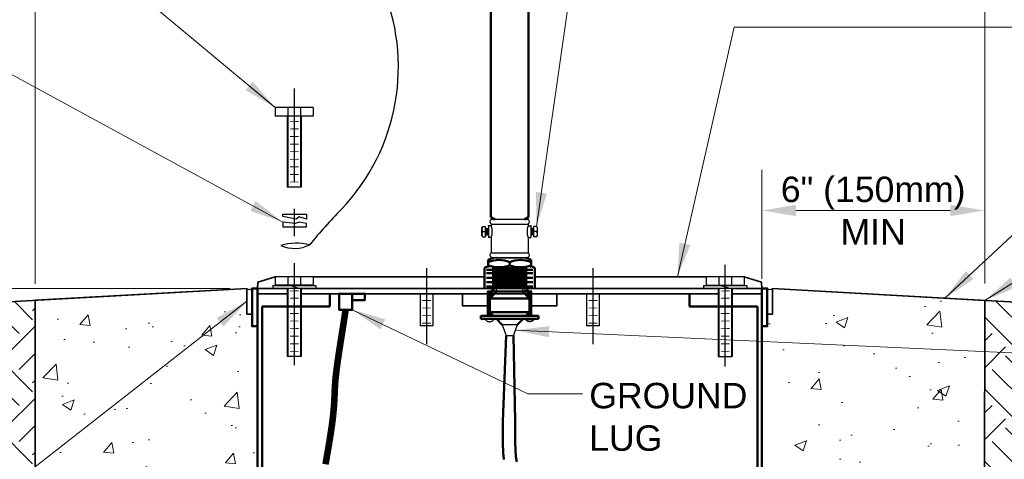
# Model space of a CAD drawing. Header units: inches. Extents: x 0 to 21.3, y 0 to 11.
# Tile 4 of 7: x 2 to 5.6, y 6.9 to 8.5. Entities that reach past the tile are written whole.
import ezdxf

# ---------------------------------------------------------------- set-up
doc = ezdxf.new("R2010")
doc.units = ezdxf.units.IN
doc.header["$LTSCALE"] = 0.5
doc.header["$MEASUREMENT"] = 0
doc.header["$PDSIZE"] = 2
doc.linetypes.add('CENTER2', pattern=[1.125, 0.75, -0.125, 0.125, -0.125])
doc.layers.get('DEFPOINTS').update_dxf_attribs({"linetype": 'CONTINUOUS', "lineweight": 35})
for name, color, linetype, lineweight in [('C-RUNW-SHLD', 6, 'CONTINUOUS', 35), ('E-AFLD-CIRC-SERS', 203, 'CONTINUOUS', 50), ('E-AFLD-DETL-HTCH', 7, 'CONTINUOUS', 35), ('E-AFLD-LITE-RUNW', 203, 'CONTINUOUS', 50), ('E-AFLD-LITE-THRS', 203, 'CONTINUOUS', 50), ('E-GRND-EQUI', 83, 'CONTINUOUS', 50), ('G-ANNO-PATT', 8, 'CONTINUOUS', 18), ('S-FABR-PL~~', 142, 'CONTINUOUS', 35), ('S-FSTN-MISC', 13, 'CONTINUOUS', 25), ('S-JNTS-EXPJ', 124, 'CONTINUOUS', 25), ('S-SLAB-EDGE', 41, 'CONTINUOUS', 35)]:
    doc.layers.add(name, color=color, linetype=linetype, lineweight=lineweight)
doc.layers.add('G-ANNO-DIMS', color=7, linetype='CONTINUOUS')
doc.layers.add('G-ANNO-TEXT', color=7, linetype='CONTINUOUS')
doc.styles.add('01-E-BLDG-1_1', font='arial.ttf', dxfattribs={"height": 0.09375})
doc.dimstyles.new('01-E-BLDG-1_1', dxfattribs={"dimtxt": 0.09375, "dimasz": 0.125, "dimexe": 0.0625, "dimexo": 0.0625, "dimgap": 0.0625, "dimtad": 1, "dimdec": 4, "dimzin": 3, "dimdsep": 46, "dimlunit": 4, "dimtxsty": '01-E-BLDG-1_1', "dimcen": 0.0625, "dimclrd": 1, "dimclre": 1, "dimclrt": 256, "dimazin": 0, "dimtfac": 1, "dimtdec": 4, "dimtmove": 1, "dimatfit": 3, "dimfxl": 1, "dimfrac": 2, "dimtolj": 1, "dimtzin": 3, "dimlwd": 0, "dimlwe": 0, "dimarcsym": 0})
pattern_1 = [(45, (-0.36692, -0.26455), (3e-17, 0.265165), [0.1875, -0.1875]), (45, (-0.41664, -0.21483), (3e-17, 0.265165), [0.1875, -0.1875]), (45, (-0.46635, -0.16511), (3e-17, 0.265165), [0.1875, -0.1875]), (135, (-0.46635, -0.13197), (-0.265165, 6e-17), [0.1875, -0.1875]), (135, (-0.41664, -0.08225), (-0.265165, 6e-17), [0.1875, -0.1875]), (135, (-0.36692, -0.03253), (-0.265165, 6e-17), [0.1875, -0.1875])]
pattern_2 = [(50, (-0.3669, -0.26455), (0.448288, -0.03922), [0.046875, -0.515625]), (355, (-0.3669, -0.26455), (-0.08672, 0.47012), [0.0375, -0.4125]), (100.4514, (-0.32956, -0.2678), (0.361568, 0.4309), [0.039838, -0.438214]), (46.184, (-0.3669, -0.13955), (0.667026, -0.10345), [0.070312, -0.773437]), (96.636, (-0.3113, -0.1482), (0.584164, 0.608824), [0.059756, -0.65732]), (351.184, (-0.3669, -0.13955), (0.584164, 0.608824), [0.05625, -0.61875]), (21, (-0.3044, -0.1708), (0.373067, -0.251637), [0.046875, -0.515625]), (326, (-0.3044, -0.1708), (0.152072, 0.453219), [0.0375, -0.4125]), (71.4514, (-0.27333, -0.19177), (0.525139, 0.201582), [0.039838, -0.438214]), (37.5, (-0.36692, -0.26455), (0.0076, 0.2080587), [0, -0.4075, 0, -0.41875, 0, -0.4140625]), (7.5, (-0.36692, -0.26455), (0.1644185, 0.2465073), [0, -0.23875, 0, -0.398125, 0, -0.1578125]), (327.5, (-0.5063, -0.26455), (0.333639, -0.0140968), [0, -0.15625, 0, -0.4875, 0, -0.646875]), (317.5, (-0.5688, -0.26455), (0.364491, 0.062566), [0, -0.203125, 0, -0.32375, 0, -0.459375])]

# ---------------------------------------------------------------- blocks, each defined once
blk = doc.blocks.new('*D12')
at = {"layer": 'DEFPOINTS', "color": 0, "transparency": 16777216}
for p in [(4.703, 7.9444), (5.5216, 7.9444), (5.5216, 7.7947)]:
    blk.add_point(p, dxfattribs=at)
at = {"layer": 'G-ANNO-DIMS', "color": 1, "lineweight": 0, "transparency": 16777216}
blk.add_line((4.828, 7.7947), (5.3966, 7.7947), dxfattribs=at)
at = {"layer": 'G-ANNO-DIMS', "color": 1, "transparency": 16777216}
for points in [[(4.828, 7.8155), (4.828, 7.7739), (4.703, 7.7947)], [(5.3966, 7.8155), (5.3966, 7.7739), (5.5216, 7.7947)]]:
    blk.add_solid(points, dxfattribs=at)
at = {"layer": 'G-ANNO-DIMS', "transparency": 16777216, "insert": (5.1123, 7.7943), "char_height": 0.09375, "attachment_point": 5, "style": '01-E-BLDG-1_1'}
blk.add_mtext('\\A1;6" (150mm)\\PMIN', dxfattribs=at)
blk = doc.blocks.new('*D13')
at = {"layer": 'DEFPOINTS', "color": 0, "transparency": 16777216}
for p in [(1.4545, 7.5077), (2.808, 7.5077), (1.4545, 7.432)]:
    blk.add_point(p, dxfattribs=at)
at = {"layer": 'G-ANNO-DIMS', "color": 1, "lineweight": 0, "transparency": 16777216}
for p, q in [((1.4545, 7.6327), (1.4545, 8.4705)), ((2.7455, 7.5077), (1.392, 7.5077)), ((1.4545, 7.432), (1.4545, 7.5077)), ((1.4545, 7.307), (1.4545, 7.182))]:
    blk.add_line(p, q, dxfattribs=at)
at = {"layer": 'G-ANNO-DIMS', "color": 1, "transparency": 16777216}
for points in [[(1.4337, 7.6327), (1.4753, 7.6327), (1.4545, 7.5077)], [(1.4337, 7.307), (1.4753, 7.307), (1.4545, 7.432)]]:
    blk.add_solid(points, dxfattribs=at)
at = {"layer": 'G-ANNO-DIMS', "transparency": 16777216, "insert": (1.4545, 8.1141), "char_height": 0.09375, "width": 1.233075, "attachment_point": 5, "rotation": 90, "style": '01-E-BLDG-1_1'}
blk.add_mtext('\\A1;1" (25mm)\\PCROWN', dxfattribs=at)
blk = doc.blocks.new('*D14')
at = {"layer": 'DEFPOINTS', "color": 0, "transparency": 16777216}
for p in [(5.5229, 10.2804), (5.5229, 7.4634), (2.0292, 7.4622)]:
    blk.add_point(p, dxfattribs=at)
at = {"layer": 'G-ANNO-DIMS', "color": 1, "lineweight": 0, "transparency": 16777216}
for p, q in [((2.0292, 7.5247), (2.0292, 10.3429)), ((5.5229, 7.5259), (5.5229, 10.3429)), ((2.1542, 10.2804), (5.3979, 10.2804))]:
    blk.add_line(p, q, dxfattribs=at)
at = {"layer": 'G-ANNO-DIMS', "color": 1, "transparency": 16777216}
for points in [[(2.1542, 10.3012), (2.1542, 10.2595), (2.0292, 10.2804)], [(5.3979, 10.3012), (5.3979, 10.2595), (5.5229, 10.2804)]]:
    blk.add_solid(points, dxfattribs=at)

msp = doc.modelspace()

# ---------------------------------------------------------------- hatches: boundary and pattern name
at = {"layer": 'G-ANNO-PATT'}
h = msp.add_hatch(dxfattribs=at)
h.set_pattern_fill('AR-CONC', color=256, scale=0.0625)
h.set_pattern_definition(pattern_2)
edge = h.paths.add_edge_path()
edge.add_line((2.02801, 4.36563), (2.47991, 4.36563))
edge.add_line((2.47991, 4.36563), (2.47991, 4.38739))
edge.add_line((2.47991, 4.38739), (2.82984, 4.38739))
edge.add_arc((2.82984, 4.40425), 0.01686, 270, 360)
edge.add_line((2.8467, 4.40425), (2.8467, 6.65273))
edge.add_arc((2.82726, 6.65273), 0.01944, 0, 90)
edge.add_line((2.82726, 6.67217), (2.73007, 6.67217))
edge.add_line((2.73007, 6.67217), (2.73007, 6.73049))
edge.add_line((2.73007, 6.73049), (2.82726, 6.73049))
edge.add_arc((2.82726, 6.74993), 0.01944, 270, 360)
edge.add_line((2.8467, 6.74993), (2.8467, 7.36841))
edge.add_line((2.8467, 7.36841), (2.82736, 7.36841))
edge.add_line((2.82736, 7.36841), (2.82736, 7.41346))
edge.add_line((2.82736, 7.41346), (2.80803, 7.41346))
edge.add_line((2.80803, 7.41346), (2.80803, 7.50772))
edge.add_line((2.80803, 7.50772), (2.02918, 7.46223))
edge.add_line((2.02918, 7.46223), (2.02801, 4.36563))
h = msp.add_hatch(dxfattribs=at)
h.set_pattern_fill('AR-CONC', color=256, scale=0.0625)
h.set_pattern_definition(pattern_2)
edge = h.paths.add_edge_path()
edge.add_line((5.52164, 4.36563), (4.73328, 4.36563))
edge.add_line((4.73328, 4.36563), (4.73328, 4.39464))
edge.add_arc((4.70304, 4.39464), 0.03024, 0, 90)
edge.add_line((4.70304, 4.42488), (4.70304, 6.65273))
edge.add_arc((4.7224, 6.65282), 0.01936, 89.75244, 180.24756, ccw=False)
edge.add_line((4.72248, 6.67217), (4.81967, 6.67217))
edge.add_line((4.81967, 6.67217), (4.81967, 6.73049))
edge.add_line((4.81967, 6.73049), (4.72248, 6.73049))
edge.add_arc((4.72248, 6.74993), 0.01944, 180, 270, ccw=False)
edge.add_line((4.70304, 6.74993), (4.70304, 7.36841))
edge.add_line((4.70304, 7.36841), (4.72238, 7.36841))
edge.add_line((4.72238, 7.36841), (4.72238, 7.41346))
edge.add_line((4.72238, 7.41346), (4.74171, 7.41346))
edge.add_line((4.74171, 7.41346), (4.74171, 7.50772))
edge.add_line((4.74171, 7.50772), (5.5229, 7.46341))
edge.add_line((5.5229, 7.46341), (5.52164, 4.36563))
h = msp.add_hatch(dxfattribs=at)
h.set_pattern_fill('EARTH', color=256, scale=0.75, angle=45, style=0)
h.set_pattern_definition(pattern_1)
h.paths.add_polyline_path([(5.52164, 4.36563), (5.75776, 4.36563), (5.75834, 7.32391), (6.28168, 7.32057), (6.27383, 7.432), (6.09514, 7.432), (5.5229, 7.46341), (5.52164, 6.1945)])
edge = h.paths.add_edge_path()
edge.add_arc((4.30684, 2.96805), 0.3964, 172.94049, 234.08819)
edge.add_line((4.07434, 2.647), (5.15407, 2.63987))
edge.add_line((5.15407, 2.63987), (5.75442, 2.65645))
edge.add_line((5.75442, 2.65645), (5.7696, 3.32735))
edge.add_line((5.7696, 3.32735), (5.59757, 3.4131))
edge.add_line((5.59757, 3.4131), (5.59824, 3.73208))
edge.add_line((5.59824, 3.73208), (5.77719, 3.73433))
edge.add_line((5.77719, 3.73433), (5.78478, 3.99825))
edge.add_line((5.78478, 3.99825), (5.52164, 3.99825))
edge.add_line((5.52164, 3.99825), (5.52164, 3.01676))
edge.add_line((5.52164, 3.01676), (3.91345, 3.01677))
h = msp.add_hatch(dxfattribs=at)
h.set_pattern_fill('EARTH', color=256, scale=0.75, angle=45, style=0)
h.set_pattern_definition(pattern_1)
edge = h.paths.add_edge_path()
edge.add_arc((4.30801, 2.96659), 0.67188, 175.67949, 225.72881, ccw=False)
edge.add_line((3.63804, 3.01721), (2.02801, 3.01676))
edge.add_line((2.02801, 3.01676), (2.02801, 3.99825))
edge.add_line((2.02801, 3.99825), (1.47356, 3.99825))
edge.add_arc((1.5578, 4.08999), 0.12454, 179.86823, 227.44378, ccw=False)
edge.add_line((1.43325, 4.09028), (1.25537, 4.09028))
edge.add_arc((1.26423, 4.09878), 0.01228, 145.44881, 223.80672, ccw=False)
edge.add_arc((1.26423, 4.11271), 0.01228, 136.19318, 214.55121, ccw=False)
edge.add_line((1.25537, 4.12122), (1.43723, 4.12122))
edge.add_arc((1.5578, 4.08999), 0.12454, 132.41422, 165.48081, ccw=False)
edge.add_arc((1.5578, 4.27389), 0.12454, 132.55622, 227.58578, ccw=False)
edge.add_line((1.47356, 4.36563), (2.02801, 4.36563))
edge.add_line((2.02801, 4.36563), (2.02801, 6.1945))
edge.add_line((2.02801, 6.1945), (2.02918, 7.46223))
edge.add_line((2.02918, 7.46223), (1.45451, 7.432))
edge.add_line((1.45451, 7.432), (0.74051, 7.432))
edge.add_line((0.74051, 7.432), (0.77877, 7.14039))
edge.add_line((0.77877, 7.14039), (1.81355, 7.13695))
edge.add_line((1.81355, 7.13695), (1.82913, 4.51365))
edge.add_line((1.82913, 4.51365), (1.49527, 4.50892))
edge.add_line((1.49527, 4.50892), (1.18326, 4.33184))
edge.add_line((1.18326, 4.33184), (1.20142, 3.91837))
edge.add_line((1.20142, 3.91837), (1.85646, 3.84814))
edge.add_line((1.85646, 3.84814), (1.9535, 2.64864))
edge.add_line((1.9535, 2.64864), (2.03004, 2.57346))
edge.add_line((2.03004, 2.57346), (3.839, 2.4855))

# ---------------------------------------------------------------- linework, layer by layer
at = {"layer": 'C-RUNW-SHLD'}
for p, q in [((1.45451, 7.432), (2.80803, 7.50772)), ((4.74171, 7.50772), (6.09514, 7.432))]:
    msp.add_line(p, q, dxfattribs=at)
at = {"layer": 'E-AFLD-CIRC-SERS'}
for p, q in [((3.76135, 7.33419), (3.75007, 7.01901)), ((3.78839, 7.33419), (3.79558, 7.01901))]:
    msp.add_line(p, q, dxfattribs=at)
for points in [[(3.7536, 6.87823), (3.75106, 6.90544), (3.74964, 6.93785), (3.74934, 6.97632), (3.75007, 7.01901)], [(3.8006, 6.86931), (3.7977, 6.8888), (3.79574, 6.91273), (3.79475, 6.94211), (3.79471, 6.97795), (3.79558, 7.01901)]]:
    msp.add_lwpolyline(points, dxfattribs=at)
at = {"layer": 'E-AFLD-DETL-HTCH'}
msp.add_point((3.72512, 7.62046, 17315.23762), dxfattribs=at)
at = {"layer": 'E-AFLD-LITE-RUNW'}
for p, q in [((3.11343, 7.44102), (3.11343, 7.48839)), ((4.43622, 7.44102), (4.43622, 7.48839)), ((2.86365, 7.44102), (2.86365, 4.40425)), ((2.86365, 7.44102), (3.11343, 7.44102)), ((4.43622, 7.44102), (4.68609, 7.44102)), ((4.68609, 7.44102), (4.68609, 4.39464)), ((2.8467, 7.29435), (2.8467, 7.40917)), ((4.70304, 7.36841), (4.70304, 7.29435)), ((2.8467, 7.2178), (2.8467, 7.29435)), ((4.70304, 7.29435), (4.70304, 7.2178)), ((2.8467, 4.40425), (2.8467, 7.2178)), ((4.70304, 4.39464), (4.70304, 7.2178))]:
    msp.add_line(p, q, dxfattribs=at)
for points in [[(2.8467, 7.36841), (2.82736, 7.36841), (2.82736, 7.50772), (2.8467, 7.50772)], [(4.70304, 7.36841), (4.72238, 7.36841), (4.72238, 7.50772), (4.70304, 7.50772)]]:
    msp.add_lwpolyline(points, close=True, dxfattribs=at)
at = {"layer": 'E-AFLD-LITE-THRS'}
for p, q in [((3.70517, 7.76994), (3.70517, 9.01234)), ((3.84457, 7.76994), (3.84458, 9.01234)), ((3.71973, 7.76173), (3.70517, 7.76994)), ((3.83001, 7.76173), (3.84457, 7.76994)), ((3.71252, 7.62046), (3.69608, 7.61258)), ((3.69608, 7.61258), (3.69608, 7.59007)), ((3.83722, 7.62046), (3.85366, 7.61258)), ((3.85366, 7.61258), (3.85366, 7.59007)), ((3.68261, 7.50772), (3.68261, 7.58396)), ((3.86041, 7.57682), (3.68933, 7.57682)), ((3.70059, 7.58557), (3.69608, 7.59007)), ((3.83902, 7.58216), (3.71072, 7.58216)), ((3.77487, 7.60403), (3.77487, 7.59277)), ((3.84915, 7.58557), (3.85366, 7.59007)), ((3.86713, 7.50772), (3.86713, 7.58396)), ((3.86041, 7.56345), (3.68933, 7.56345)), ((3.86041, 7.54741), (3.68933, 7.54741)), ((3.83902, 7.57147), (3.71072, 7.57147)), ((3.83902, 7.55543), (3.71072, 7.55543)), ((3.83902, 7.53939), (3.71072, 7.53939)), ((3.86041, 7.53137), (3.68933, 7.53137)), ((3.86041, 7.51534), (3.68933, 7.51534)), ((3.70986, 7.4966), (3.70986, 7.50772)), ((3.83902, 7.52335), (3.71072, 7.52335)), ((3.83988, 7.4966), (3.83988, 7.50772)), ((3.85689, 7.4966), (3.69285, 7.4966)), ((3.72807, 7.4966), (3.70221, 7.47074)), ((3.70221, 7.47074), (3.70221, 7.42005)), ((3.70221, 7.47074), (3.84753, 7.47074)), ((3.82167, 7.4966), (3.84753, 7.47074)), ((3.84753, 7.47074), (3.84753, 7.42005)), ((3.71523, 7.40704), (3.70221, 7.42005)), ((3.70221, 7.42005), (3.84753, 7.42005)), ((3.74783, 7.37443), (3.72582, 7.39644)), ((3.8019, 7.37443), (3.82392, 7.39644)), ((3.83451, 7.40704), (3.84753, 7.42005))]:
    msp.add_line(p, q, dxfattribs=at)
for points in [[(3.68261, 7.58396), (3.69608, 7.59007)], [(3.86713, 7.58396), (3.85366, 7.59007)], [(3.6692, 7.40704), (3.6692, 7.39644)], [(3.88054, 7.40704), (3.6692, 7.40704)], [(3.88054, 7.39644), (3.6692, 7.39644)], [(3.88054, 7.40704), (3.88054, 7.39644)]]:
    msp.add_lwpolyline(points, dxfattribs=at)
for centre, radius, start, end in [((3.73548, 7.5176), 0.09499, 65.4976, 114.50232), ((3.81426, 7.5176), 0.09499, 65.4976, 114.50232), ((3.73548, 7.69689), 0.11132, 249.27504, 290.72488), ((3.81426, 7.69689), 0.11132, 249.27504, 290.72488)]:
    msp.add_arc(centre, radius, start, end, dxfattribs=at)
at = {"layer": 'E-GRND-EQUI', "linetype": 'Continuous'}
for points in [[(3.19555, 7.48839), (3.19555, 7.4295), (3.1471, 7.4295), (3.1471, 7.48839)], [(3.19555, 7.48839), (3.19555, 7.46487), (3.24226, 7.46487), (3.24226, 7.48839)]]:
    msp.add_lwpolyline(points, close=True, dxfattribs=at)
at = {"layer": 'E-GRND-EQUI', "linetype": 'Continuous', "const_width": 0.02424}
msp.add_lwpolyline([(3.09727, 6.86083), (3.1055, 6.90803), (3.11271, 6.95106), (3.11861, 6.98907), (3.12302, 7.0215), (3.12612, 7.049), (3.1282, 7.07251), (3.12954, 7.09297), (3.13041, 7.11133), (3.1311, 7.12853), (3.13189, 7.14552), (3.13305, 7.16324), (3.13482, 7.18241), (3.13713, 7.2029), (3.13988, 7.22434), (3.14297, 7.24639), (3.14628, 7.26869), (3.1497, 7.29088), (3.15312, 7.31259), (3.15643, 7.33349), (3.15954, 7.3532), (3.16239, 7.3714), (3.16493, 7.38773), (3.16711, 7.40186), (3.16888, 7.41344), (3.17021, 7.42214), (3.17104, 7.4276), (3.17133, 7.4295)], dxfattribs=at)
at = {"layer": 'G-ANNO-DIMS', "color": 1, "linetype": 'CENTER2'}
for p, q in [((2.98367, 7.22525), (2.98367, 8.24349)), ((3.46882, 7.58303), (3.46882, 7.30231)), ((4.0811, 7.58303), (4.0811, 7.30231)), ((4.56777, 7.22013), (4.56777, 7.59818))]:
    msp.add_line(p, q, dxfattribs=at)
at = {"layer": 'G-ANNO-DIMS', "color": 1, "lineweight": 0}
msp.add_line((4.70304, 7.94442), (4.70304, 7.543), dxfattribs=at)
at = {"layer": 'S-FABR-PL~~'}
for p, q in [((2.8467, 7.50772), (2.95672, 7.50772)), ((2.8467, 7.48839), (2.8467, 7.50772)), ((3.00758, 7.50772), (4.54216, 7.50772)), ((4.59302, 7.50772), (4.70304, 7.50772)), ((4.70304, 7.48839), (4.70304, 7.50772)), ((2.8467, 7.48839), (2.95672, 7.48839)), ((3.00758, 7.48839), (4.54216, 7.48839)), ((4.59302, 7.48839), (4.70304, 7.48839))]:
    msp.add_line(p, q, dxfattribs=at)
for points in [[(2.91254, 7.55005), (2.84775, 7.53071), (2.8467, 7.50772)], [(3.05158, 7.55005), (3.68313, 7.55005)], [(4.49816, 7.55005), (3.86661, 7.55005)], [(4.6372, 7.55005), (4.70199, 7.53071), (4.70304, 7.50772)], [(3.60129, 7.48839), (3.60129, 7.44392), (3.69285, 7.44392)], [(3.94845, 7.48839), (3.94845, 7.44392), (3.85689, 7.44392)]]:
    msp.add_lwpolyline(points, dxfattribs=at)
at = {"layer": 'S-FSTN-MISC'}
for p, q in [((2.91235, 8.17313), (2.91235, 8.14234)), ((3.05158, 8.17313), (2.91235, 8.17313)), ((2.95858, 8.17313), (2.95858, 8.14234)), ((3.00536, 8.17313), (3.00536, 8.14234)), ((3.05158, 8.17313), (3.05158, 8.14234)), ((3.05158, 8.14234), (2.91235, 8.14234)), ((2.95653, 8.14234), (2.95653, 7.88053)), ((2.95876, 8.14234), (2.95876, 7.88053)), ((3.00554, 8.14234), (3.00554, 7.88053)), ((3.0074, 8.14234), (3.0074, 7.88053)), ((3.0074, 7.88053), (2.95653, 7.88053)), ((2.94049, 7.78059), (3.02685, 7.78059)), ((2.94049, 7.77296), (2.94049, 7.78059)), ((2.98942, 7.76334), (2.94049, 7.77296)), ((3.00037, 7.7718), (2.98942, 7.76334)), ((3.02685, 7.76334), (3.00037, 7.7718)), ((3.02685, 7.78059), (3.02685, 7.76334)), ((3.83917, 7.76173), (3.71057, 7.76173)), ((2.98594, 7.74642), (2.94049, 7.75167)), ((2.94049, 7.75167), (2.94049, 7.73437)), ((2.94049, 7.73437), (3.02685, 7.73437)), ((3.00037, 7.75167), (2.98594, 7.74642)), ((3.02685, 7.74642), (3.00037, 7.75167)), ((3.02685, 7.73437), (3.02685, 7.74642)), ((3.67222, 7.7326), (3.6757, 7.73607)), ((3.67222, 7.71681), (3.67222, 7.7326)), ((3.67222, 7.70101), (3.67222, 7.71681)), ((3.6757, 7.73607), (3.68573, 7.73607)), ((3.6757, 7.71681), (3.68573, 7.71681)), ((3.68573, 7.69754), (3.68573, 7.73607)), ((3.68573, 7.72806), (3.69653, 7.72806)), ((3.68753, 7.70555), (3.68753, 7.72806)), ((3.68978, 7.7078), (3.68978, 7.72581)), ((3.69029, 7.72806), (3.69017, 7.72806)), ((3.69203, 7.70555), (3.69203, 7.72806)), ((3.69428, 7.7078), (3.69428, 7.72581)), ((3.70734, 7.73842), (3.69653, 7.73842)), ((3.69653, 7.73842), (3.69653, 7.6952)), ((3.70734, 7.74536), (3.70734, 7.73842)), ((3.71063, 7.74472), (3.83912, 7.74472)), ((3.8424, 7.74536), (3.8424, 7.73842)), ((3.8424, 7.73842), (3.85321, 7.73842)), ((3.85321, 7.73842), (3.85321, 7.6952)), ((3.86401, 7.72806), (3.85321, 7.72806)), ((3.85546, 7.7078), (3.85546, 7.72581)), ((3.85771, 7.70555), (3.85771, 7.72806)), ((3.85945, 7.72806), (3.85957, 7.72806)), ((3.85996, 7.7078), (3.85996, 7.72581)), ((3.86221, 7.70555), (3.86221, 7.72806)), ((3.87404, 7.73607), (3.86401, 7.73607)), ((3.86401, 7.69754), (3.86401, 7.73607)), ((3.87404, 7.71681), (3.86401, 7.71681)), ((3.87752, 7.7326), (3.87404, 7.73607)), ((3.87752, 7.71681), (3.87752, 7.7326)), ((3.87752, 7.70101), (3.87752, 7.71681)), ((3.67222, 7.70101), (3.6757, 7.69754)), ((3.6757, 7.69754), (3.68573, 7.69754)), ((3.68573, 7.70555), (3.69653, 7.70555)), ((3.70734, 7.6952), (3.69653, 7.6952)), ((3.70734, 7.6952), (3.70734, 7.63863)), ((3.8424, 7.6952), (3.85321, 7.6952)), ((3.8424, 7.6952), (3.8424, 7.63863)), ((3.86401, 7.70555), (3.85321, 7.70555)), ((3.87404, 7.69754), (3.86401, 7.69754)), ((3.87752, 7.70101), (3.87404, 7.69754)), ((3.71057, 7.63927), (3.83917, 7.63927)), ((3.71063, 7.62226), (3.83912, 7.62226)), ((3.71252, 7.62046), (3.71252, 7.62226)), ((3.71252, 7.62046), (3.83722, 7.62046)), ((3.83722, 7.62046), (3.83722, 7.62226)), ((2.91254, 7.55005), (2.91254, 7.51926)), ((3.05176, 7.55005), (2.91254, 7.55005)), ((2.95876, 7.55005), (2.95876, 7.51829)), ((3.00554, 7.55005), (3.00554, 7.51829)), ((3.05176, 7.55005), (3.05176, 7.51926)), ((4.63739, 7.55005), (4.49816, 7.55005)), ((4.49816, 7.55005), (4.49816, 7.51925)), ((4.54438, 7.55005), (4.54438, 7.51829)), ((4.59116, 7.55005), (4.59116, 7.51829)), ((4.63739, 7.55005), (4.63739, 7.51925)), ((2.90287, 7.51829), (3.06143, 7.51829)), ((2.90287, 7.51829), (2.90287, 7.50862)), ((2.90287, 7.50862), (3.06143, 7.50862)), ((3.00554, 7.51926), (2.91254, 7.51926)), ((2.95672, 7.50772), (2.95672, 7.25745)), ((2.95895, 7.50862), (2.95895, 7.25745)), ((2.96796, 7.51829), (2.99795, 7.50862)), ((3.05176, 7.51926), (3.00554, 7.51926)), ((3.00573, 7.50862), (3.00573, 7.25745)), ((3.00758, 7.50772), (3.00758, 7.25745)), ((3.06143, 7.51829), (3.06143, 7.50862)), ((3.71799, 7.4966), (3.71799, 7.50772)), ((3.72611, 7.4966), (3.72611, 7.50772)), ((3.82363, 7.4966), (3.82363, 7.50772)), ((3.83175, 7.4966), (3.83175, 7.50772)), ((4.48849, 7.51829), (4.64706, 7.51829)), ((4.48849, 7.51829), (4.48849, 7.50862)), ((4.48849, 7.50862), (4.64706, 7.50862)), ((4.59116, 7.51925), (4.49816, 7.51925)), ((4.54216, 7.50772), (4.54216, 7.25745)), ((4.54438, 7.50862), (4.54438, 7.25745)), ((4.55359, 7.51829), (4.58358, 7.50862)), ((4.63739, 7.51925), (4.59116, 7.51925)), ((4.59116, 7.50862), (4.59116, 7.25745)), ((4.59302, 7.50772), (4.59302, 7.25745)), ((4.64706, 7.51829), (4.64706, 7.50862)), ((3.44543, 7.48839), (3.44543, 7.37021)), ((3.49221, 7.48839), (3.49221, 7.37021)), ((4.05771, 7.48839), (4.05771, 7.37021)), ((4.10449, 7.48839), (4.10449, 7.37021)), ((3.49221, 7.37021), (3.44543, 7.37021)), ((3.74783, 7.37443), (3.76135, 7.33419)), ((3.8019, 7.37443), (3.74783, 7.37443)), ((3.8019, 7.37443), (3.78839, 7.33419)), ((4.10449, 7.37021), (4.05771, 7.37021)), ((3.76135, 7.33419), (3.78839, 7.33419)), ((3.00758, 7.25745), (2.95672, 7.25745)), ((4.54216, 7.25745), (4.59311, 7.25745))]:
    msp.add_line(p, q, dxfattribs=at)
msp.add_lwpolyline([(3.03927, 7.66871, 0.126003), (2.93294, 7.66623, 0.2289185), (3.03927, 7.66871, -1.6358371)], format="xyb", dxfattribs=at)
for points in [[(3.69285, 7.40704), (3.69285, 7.4966)], [(3.70886, 7.49269), (3.69285, 7.49269)], [(3.70886, 7.48752), (3.69285, 7.48752)], [(3.70886, 7.48234), (3.69285, 7.48234)], [(3.7084, 7.47692), (3.69285, 7.47692)], [(3.70322, 7.47175), (3.69285, 7.47175)], [(3.70221, 7.46658), (3.69285, 7.46658)], [(3.70639, 7.4954), (3.69555, 7.4954)], [(3.70639, 7.49023), (3.69555, 7.49023)], [(3.70639, 7.48481), (3.69555, 7.48481)], [(3.70639, 7.48471), (3.69555, 7.48471)], [(3.70639, 7.47963), (3.69555, 7.47963)], [(3.70593, 7.47446), (3.69555, 7.47446)], [(3.70221, 7.46929), (3.69555, 7.46929)], [(3.70221, 7.46387), (3.69555, 7.46387)], [(3.70886, 7.4966), (3.70886, 7.47739)], [(3.84088, 7.4966), (3.84088, 7.47739)], [(3.84088, 7.49269), (3.85689, 7.49269)], [(3.84088, 7.48752), (3.85689, 7.48752)], [(3.84088, 7.48234), (3.85689, 7.48234)], [(3.84134, 7.47692), (3.85689, 7.47692)], [(3.84335, 7.4954), (3.85418, 7.4954)], [(3.84335, 7.49023), (3.85418, 7.49023)], [(3.84335, 7.48471), (3.85418, 7.48471)], [(3.84335, 7.47963), (3.85418, 7.47963)], [(3.84381, 7.47446), (3.85418, 7.47446)], [(3.84652, 7.47175), (3.85689, 7.47175)], [(3.84753, 7.46929), (3.85418, 7.46929)], [(3.84753, 7.46658), (3.85689, 7.46658)], [(3.84753, 7.46387), (3.85418, 7.46387)], [(3.85689, 7.40704), (3.85689, 7.4966)], [(3.70221, 7.46141), (3.69285, 7.46141)], [(3.70221, 7.45599), (3.69285, 7.45599)], [(3.70221, 7.45081), (3.69285, 7.45081)], [(3.70221, 7.44564), (3.69285, 7.44564)], [(3.70221, 7.44047), (3.69285, 7.44047)], [(3.70221, 7.43505), (3.69285, 7.43505)], [(3.70221, 7.42988), (3.69285, 7.42988)], [(3.70221, 7.42717), (3.69555, 7.42717)], [(3.70221, 7.4587), (3.69555, 7.4587)], [(3.70221, 7.45352), (3.69555, 7.45352)], [(3.70221, 7.44811), (3.69555, 7.44811)], [(3.70221, 7.44293), (3.69555, 7.44293)], [(3.70221, 7.43776), (3.69555, 7.43776)], [(3.70221, 7.43259), (3.69555, 7.43259)], [(3.84753, 7.46141), (3.85689, 7.46141)], [(3.84753, 7.4587), (3.85418, 7.4587)], [(3.84753, 7.45599), (3.85689, 7.45599)], [(3.84753, 7.45352), (3.85418, 7.45352)], [(3.84753, 7.45081), (3.85689, 7.45081)], [(3.84753, 7.44811), (3.85418, 7.44811)], [(3.84753, 7.44564), (3.85689, 7.44564)], [(3.84753, 7.44293), (3.85418, 7.44293)], [(3.84753, 7.44047), (3.85689, 7.44047)], [(3.84753, 7.43776), (3.85418, 7.43776)], [(3.84753, 7.43505), (3.85689, 7.43505)], [(3.84753, 7.43259), (3.85418, 7.43259)], [(3.84753, 7.42988), (3.85689, 7.42988)], [(3.84753, 7.42717), (3.85418, 7.42717)], [(3.68521, 7.39373), (3.68521, 7.39644)], [(3.71674, 7.39373), (3.68521, 7.39373)], [(3.68521, 7.39373), (3.68669, 7.39176)], [(3.68669, 7.39176), (3.68841, 7.39004)], [(3.70221, 7.4247), (3.69285, 7.4247)], [(3.70273, 7.41953), (3.69285, 7.41953)], [(3.70791, 7.41436), (3.69285, 7.41436)], [(3.70886, 7.40919), (3.69285, 7.40919)], [(3.70221, 7.422), (3.69555, 7.422)], [(3.70544, 7.41682), (3.69555, 7.41682)], [(3.70639, 7.41165), (3.69555, 7.41165)], [(3.70886, 7.41341), (3.70886, 7.40704)], [(3.71354, 7.39004), (3.71526, 7.39176)], [(3.71526, 7.39176), (3.71674, 7.39373)], [(3.71674, 7.39373), (3.71674, 7.39644)], [(3.833, 7.39373), (3.833, 7.39644)], [(3.83448, 7.39176), (3.833, 7.39373)], [(3.833, 7.39373), (3.86453, 7.39373)], [(3.8362, 7.39004), (3.83448, 7.39176)], [(3.84088, 7.41341), (3.84088, 7.40704)], [(3.84088, 7.40919), (3.85689, 7.40919)], [(3.84183, 7.41436), (3.85689, 7.41436)], [(3.84335, 7.41165), (3.85418, 7.41165)], [(3.8443, 7.41682), (3.85418, 7.41682)], [(3.84701, 7.41953), (3.85689, 7.41953)], [(3.84753, 7.4247), (3.85689, 7.4247)], [(3.84753, 7.422), (3.85418, 7.422)], [(3.86305, 7.39176), (3.86133, 7.39004)], [(3.86453, 7.39373), (3.86305, 7.39176)], [(3.86453, 7.39373), (3.86453, 7.39644)], [(3.68841, 7.39004), (3.69038, 7.38856)], [(3.69038, 7.38856), (3.69235, 7.38708)], [(3.69235, 7.38708), (3.69482, 7.3861)], [(3.69482, 7.3861), (3.69728, 7.38561)], [(3.69728, 7.38561), (3.69974, 7.38511)], [(3.69974, 7.38511), (3.70221, 7.38511)], [(3.70221, 7.38511), (3.70467, 7.38561)], [(3.70467, 7.38561), (3.70713, 7.3861)], [(3.70713, 7.3861), (3.70935, 7.38708)], [(3.70935, 7.38708), (3.71157, 7.38856)], [(3.71157, 7.38856), (3.71354, 7.39004)], [(3.83817, 7.38856), (3.8362, 7.39004)], [(3.84039, 7.38708), (3.83817, 7.38856)], [(3.84261, 7.3861), (3.84039, 7.38708)], [(3.84507, 7.38561), (3.84261, 7.3861)], [(3.84753, 7.38511), (3.84507, 7.38561)], [(3.85, 7.38511), (3.84753, 7.38511)], [(3.85246, 7.38561), (3.85, 7.38511)], [(3.85492, 7.3861), (3.85246, 7.38561)], [(3.85739, 7.38708), (3.85492, 7.3861)], [(3.85936, 7.38856), (3.85739, 7.38708)], [(3.86133, 7.39004), (3.85936, 7.38856)]]:
    msp.add_lwpolyline(points, dxfattribs=at)
for centre, radius, start, end in [((2.60694, 8.32307), 0.75856, 316.26863, 23.74037), ((4.46365, 6.51633), 1.83216, 135.57977, 141.0257), ((3.71057, 7.75322), 0.0085, 89.99996, 270.33881), ((3.83917, 7.75322), 0.0085, 269.66112, 89.99996), ((3.68731, 7.72644), 0.01509, 140.32638, 219.67354), ((3.68731, 7.70717), 0.01509, 140.32638, 219.67354), ((3.64336, 7.71681), 0.06753, 341.33704, 18.66289), ((3.90638, 7.71681), 0.06753, 161.33704, 198.66289), ((3.86243, 7.72644), 0.01509, 320.32638, 39.67354), ((3.86243, 7.70717), 0.01509, 320.32638, 39.67354), ((3.71057, 7.63077), 0.0085, 89.99996, 270.33881), ((3.83917, 7.63077), 0.0085, 269.66112, 89.99996)]:
    msp.add_arc(centre, radius, start, end, dxfattribs=at)
for p in [(3.69653, 7.73842, 17315.23762), (3.85321, 7.73842, 17315.23762)]:
    msp.add_point(p, dxfattribs=at)
for points in [[(2.99838, 8.12351, 17315.23762), (2.99838, 8.12017, 17315.23762), (2.96625, 8.12313, 17315.23762), (2.96564, 8.12017, 17315.23762)], [(2.99857, 8.09667, 17315.23762), (2.99857, 8.09334, 17315.23762), (2.96643, 8.0963, 17315.23762), (2.96583, 8.09334, 17315.23762)], [(2.99857, 8.06882, 17315.23762), (2.99857, 8.06549, 17315.23762), (2.96643, 8.06845, 17315.23762), (2.96583, 8.06549, 17315.23762)], [(2.99857, 8.0405, 17315.23762), (2.99857, 8.03716, 17315.23762), (2.96643, 8.04013, 17315.23762), (2.96583, 8.03716, 17315.23762)], [(2.99857, 8.01265, 17315.23762), (2.99857, 8.00932, 17315.23762), (2.96643, 8.01228, 17315.23762), (2.96583, 8.00932, 17315.23762)], [(2.99857, 7.98481, 17315.23762), (2.99857, 7.98147, 17315.23762), (2.96643, 7.98444, 17315.23762), (2.96583, 7.98147, 17315.23762)], [(2.99889, 7.95696, 17315.23762), (2.99889, 7.95363, 17315.23762), (2.96675, 7.95659, 17315.23762), (2.96615, 7.95363, 17315.23762)], [(2.99889, 7.92912, 17315.23762), (2.99889, 7.92579, 17315.23762), (2.96675, 7.92875, 17315.23762), (2.96615, 7.92579, 17315.23762)], [(2.99889, 7.90127, 17315.23762), (2.99889, 7.89794, 17315.23762), (2.96675, 7.9009, 17315.23762), (2.96615, 7.89794, 17315.23762)], [(2.99857, 7.50043, 17315.23762), (2.99857, 7.49709, 17315.23762), (2.96643, 7.50005, 17315.23762), (2.96583, 7.49709, 17315.23762)], [(4.58419, 7.50042, 17315.23762), (4.58419, 7.49709, 17315.23762), (4.55206, 7.50005, 17315.23762), (4.55145, 7.49709, 17315.23762)], [(2.99875, 7.47359, 17315.23762), (2.99875, 7.47026, 17315.23762), (2.96662, 7.47322, 17315.23762), (2.96601, 7.47026, 17315.23762)], [(3.48524, 7.4652, 17315.23762), (3.48524, 7.46186, 17315.23762), (3.4531, 7.46483, 17315.23762), (3.4525, 7.46186, 17315.23762)], [(4.09752, 7.4652, 17315.23762), (4.09752, 7.46186, 17315.23762), (4.06539, 7.46483, 17315.23762), (4.06478, 7.46186, 17315.23762)], [(4.58419, 7.47359, 17315.23762), (4.58419, 7.47026, 17315.23762), (4.55206, 7.47322, 17315.23762), (4.55145, 7.47026, 17315.23762)], [(2.99875, 7.44574, 17315.23762), (2.99875, 7.44241, 17315.23762), (2.96662, 7.44537, 17315.23762), (2.96601, 7.44241, 17315.23762)], [(3.48524, 7.43735, 17315.23762), (3.48524, 7.43402, 17315.23762), (3.4531, 7.43698, 17315.23762), (3.4525, 7.43402, 17315.23762)], [(4.09752, 7.43735, 17315.23762), (4.09752, 7.43402, 17315.23762), (4.06539, 7.43698, 17315.23762), (4.06478, 7.43402, 17315.23762)], [(4.58419, 7.44574, 17315.23762), (4.58419, 7.44241, 17315.23762), (4.55206, 7.44537, 17315.23762), (4.55145, 7.44241, 17315.23762)], [(2.99875, 7.41742, 17315.23762), (2.99875, 7.41408, 17315.23762), (2.96662, 7.41705, 17315.23762), (2.96601, 7.41408, 17315.23762)], [(3.48524, 7.40951, 17315.23762), (3.48524, 7.40617, 17315.23762), (3.4531, 7.40914, 17315.23762), (3.4525, 7.40617, 17315.23762)], [(4.09752, 7.40951, 17315.23762), (4.09752, 7.40617, 17315.23762), (4.06539, 7.40914, 17315.23762), (4.06478, 7.40617, 17315.23762)], [(4.58419, 7.41742, 17315.23762), (4.58419, 7.41408, 17315.23762), (4.55206, 7.41705, 17315.23762), (4.55145, 7.41408, 17315.23762)], [(2.99875, 7.38957, 17315.23762), (2.99875, 7.38624, 17315.23762), (2.96662, 7.3892, 17315.23762), (2.96601, 7.38624, 17315.23762)], [(2.99875, 7.36173, 17315.23762), (2.99875, 7.35839, 17315.23762), (2.96662, 7.36136, 17315.23762), (2.96601, 7.35839, 17315.23762)], [(3.48524, 7.38166, 17315.23762), (3.48524, 7.37833, 17315.23762), (3.4531, 7.38129, 17315.23762), (3.4525, 7.37833, 17315.23762)], [(4.09752, 7.38166, 17315.23762), (4.09752, 7.37833, 17315.23762), (4.06539, 7.38129, 17315.23762), (4.06478, 7.37833, 17315.23762)], [(4.58419, 7.38957, 17315.23762), (4.58419, 7.38624, 17315.23762), (4.55206, 7.3892, 17315.23762), (4.55145, 7.38624, 17315.23762)], [(4.58419, 7.36173, 17315.23762), (4.58419, 7.35839, 17315.23762), (4.55206, 7.36135, 17315.23762), (4.55145, 7.35839, 17315.23762)], [(2.99907, 7.33388, 17315.23762), (2.99907, 7.33055, 17315.23762), (2.96694, 7.33351, 17315.23762), (2.96633, 7.33055, 17315.23762)], [(4.58451, 7.33388, 17315.23762), (4.58451, 7.33055, 17315.23762), (4.55238, 7.33351, 17315.23762), (4.55177, 7.33055, 17315.23762)], [(2.99907, 7.30604, 17315.23762), (2.99907, 7.30271, 17315.23762), (2.96694, 7.30567, 17315.23762), (2.96633, 7.30271, 17315.23762)], [(4.58451, 7.30604, 17315.23762), (4.58451, 7.30271, 17315.23762), (4.55238, 7.30567, 17315.23762), (4.55177, 7.30271, 17315.23762)], [(2.99907, 7.27819, 17315.23762), (2.99907, 7.27486, 17315.23762), (2.96694, 7.27782, 17315.23762), (2.96633, 7.27486, 17315.23762)], [(4.58451, 7.27819, 17315.23762), (4.58451, 7.27486, 17315.23762), (4.55238, 7.27782, 17315.23762), (4.55177, 7.27486, 17315.23762)]]:
    msp.add_solid(points, dxfattribs=at)
at = {"layer": 'S-JNTS-EXPJ'}
for points in [[(2.82736, 7.50772), (2.82736, 7.41346), (2.80803, 7.41346), (2.80803, 7.50772)], [(4.72238, 7.50772), (4.72238, 7.41346), (4.74171, 7.41346), (4.74171, 7.50772)]]:
    msp.add_lwpolyline(points, dxfattribs=at)
for centre in [(2.81769, 7.51961), (4.73205, 7.51961)]:
    msp.add_arc(centre, 0.01532, 230.8825, 309.1175, dxfattribs=at)
at = {"layer": 'S-SLAB-EDGE'}
for p, q in [((2.80803, 7.50772), (2.02908, 7.46414)), ((2.80803, 7.41346), (2.80803, 7.50772)), ((4.74171, 7.41346), (4.74171, 7.50772)), ((4.74171, 7.50772), (5.5229, 7.46341)), ((2.02908, 7.46414), (2.02801, 6.1945)), ((5.5229, 7.46341), (5.52164, 6.1945)), ((2.82736, 7.41346), (2.80803, 7.41346)), ((2.82736, 7.36841), (2.82736, 7.41346)), ((4.72238, 7.36841), (4.72238, 7.41346)), ((4.72238, 7.41346), (4.74171, 7.41346)), ((2.8467, 7.36841), (2.82736, 7.36841)), ((2.8467, 6.74993), (2.8467, 7.36841)), ((4.70304, 6.74993), (4.70304, 7.36841)), ((4.70304, 7.36841), (4.72238, 7.36841))]:
    msp.add_line(p, q, dxfattribs=at)

# ---------------------------------------------------------------- texts
at = {"layer": 'G-ANNO-TEXT', "insert": (4.06759, 7.16041), "char_height": 0.09375, "width": 0.5851641, "attachment_point": 1, "rotation": 360, "style": '01-E-BLDG-1_1'}
msp.add_mtext('\\A1;GROUND LUG', dxfattribs=at)

# ---------------------------------------------------------------- dimensions: what is measured, and where the dimension line sits
at = {"layer": 'G-ANNO-DIMS'}
for base, p1, p2, text, override, picture, middle in [((5.5229, 10.28037), (2.02918, 7.46223), (5.5229, 7.46341), ' ', {"dimtmove": 0}, '*D14', (3.77604, 10.28037)), ((5.52164, 7.7947), (4.70304, 7.94442), (5.52164, 7.94442), '6" (150mm)\\PMIN', {"dimse1": 1, "dimse2": 1}, '*D12', (5.11234, 7.60598))]:
    dim = msp.add_linear_dim(base=base, p1=p1, p2=p2, text=text, dimstyle='01-E-BLDG-1_1', override=override, dxfattribs=at)
    dim.commit()
    dim.dimension.update_dxf_attribs({"geometry": picture, "text_midpoint": middle, "dimtype": 160})
dim = msp.add_linear_dim(base=(1.45451, 7.50772), p1=(1.45451, 7.432), p2=(2.80803, 7.50772), angle=90, text='1" (25mm)\\XCROWN', dimstyle='01-E-BLDG-1_1', override={"dimse1": 1, "dimtmove": 0}, dxfattribs=at)
dim.commit()
dim.dimension.update_dxf_attribs({"geometry": '*D13', "text_midpoint": (1.45451, 8.11414), "dimtype": 160})

# ---------------------------------------------------------------- leaders
at = {"layer": 'G-ANNO-TEXT'}
for points in [[(2.91235, 8.17313), (1.90337, 9.01426), (1.7402, 9.01426)], [(3.87404, 7.73607), (4.03469, 8.86767), (5.97999, 8.86767)], [(2.94049, 7.75167), (1.39355, 8.59354), (1.2133, 8.59354)], [(4.39181, 7.55005), (4.60071, 8.46898), (5.97419, 8.46898)], [(5.37624, 7.47173), (5.86597, 7.92978), (5.98702, 7.92978)], [(5.5229, 7.46341), (5.86597, 7.68014), (5.98702, 7.68014)], [(2.80803, 7.46059), (1.65488, 6.55995), (0.84914, 6.55995)], [(3.79515, 7.35431), (5.78873, 7.2627), (6.42743, 7.2627)]]:
    msp.add_leader(points, dimstyle='01-E-BLDG-1_1', dxfattribs=at)
msp.add_leader([(3.19555, 7.4295), (3.84228, 7.1194), (4.04308, 7.1194)], dimstyle='01-E-BLDG-1_1', override={"dimgap": 0.0625, "dimtad": 0}, dxfattribs=at)

doc.saveas('drawing.dxf')
